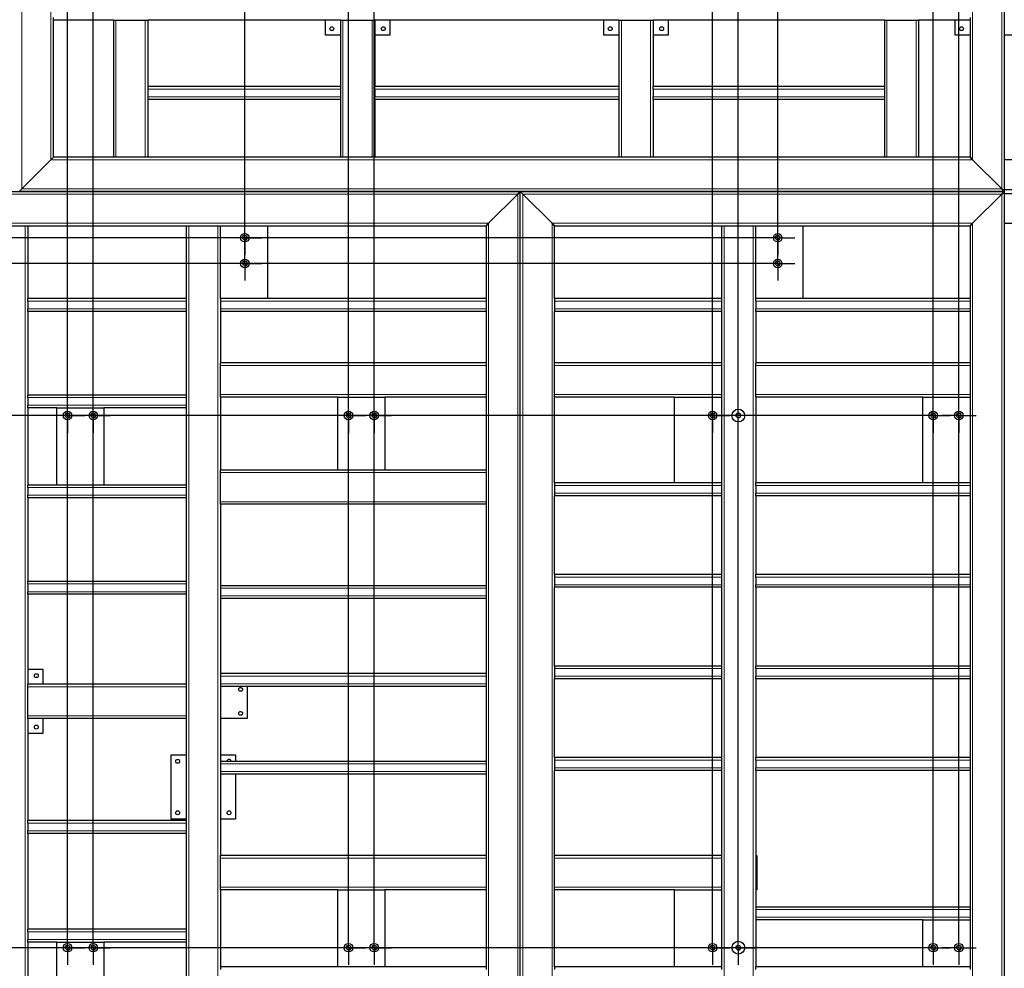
# Model space of a CAD drawing. Header units: millimetres. Extents: x 0 to 1712, y 0 to 594.
# Tile 5 of 18: x 317 to 547, y 133 to 355. Entities that reach past the tile are written whole.
import ezdxf

# ---------------------------------------------------------------- set-up
doc = ezdxf.new("R2010")
doc.units = ezdxf.units.MM
doc.header["$PDSIZE"] = -1
doc.linetypes.add('CENTERX2', pattern=[20.32, 12.7, -2.54, 2.54, -2.54])
for name, color, linetype in [('COTES', 1, 'Continuous'), ('TRAIT-FINS', 9, 'Continuous'), ('TRAIT-MIXTES', 3, 'CENTERX2')]:
    doc.layers.add(name, color=color, linetype=linetype)
doc.layers.add('TRAIT-FORT', color=4, linetype='Continuous', lineweight=25)
doc.styles.add('SLDTEXTSTYLE0', font='TXT', dxfattribs={"width": 0.75})
doc.dimstyles.new('SLDDIMSTYLE1', dxfattribs={"dimtxt": 3.5, "dimasz": 2, "dimexe": 0, "dimexo": 0.0625, "dimgap": 0.875, "dimtad": 0, "dimtih": 1, "dimtoh": 1, "dimdec": 0, "dimlfac": 10, "dimrnd": 1e-09, "dimzin": 12, "dimdsep": 46, "dimtxsty": 'SLDTEXTSTYLE0', "dimsah": 1, "dimcen": 0.09, "dimadec": 0, "dimazin": 3, "dimtfac": 1, "dimtdec": 0, "dimtofl": 0, "dimtmove": 0, "dimatfit": 3, "dimfxl": 1, "dimfrac": 2, "dimtolj": 1, "dimtzin": 12, "dimarcsym": 0})

# ---------------------------------------------------------------- blocks, each defined once
blk = doc.blocks.new('_D_6')
at = {"layer": 'COTES', "color": 0, "lineweight": -2, "transparency": 16777216}
for p, q in [((43.41, 303.74), (39.41, 299.46)), ((489.94, 303.74), (43.41, 303.74)), ((39.41, 299.46), (35.41, 299.46))]:
    blk.add_line(p, q, dxfattribs=at)
at = {"layer": 'Defpoints', "color": 0, "transparency": 16777216}
for p in [(316.91, 536.52), (490, 303.74), (35.41, 299.46)]:
    blk.add_point(p, dxfattribs=at)
at = {"layer": 'COTES', "color": 0, "transparency": 16777216, "insert": (29.73, 299.46), "char_height": 3.5, "attachment_point": 5, "style": 'SLDTEXTSTYLE0'}
blk.add_mtext('\\A1;2328', dxfattribs=at)
blk = doc.blocks.new('_D_7')
at = {"layer": 'COTES', "color": 0, "lineweight": -2, "transparency": 16777216}
for p, q in [((43.41, 297.74), (39.41, 292.37)), ((489.94, 297.74), (43.41, 297.74)), ((39.41, 292.37), (35.41, 292.37))]:
    blk.add_line(p, q, dxfattribs=at)
at = {"layer": 'Defpoints', "color": 0, "transparency": 16777216}
for p in [(316.91, 536.52), (490, 297.74), (35.41, 292.37)]:
    blk.add_point(p, dxfattribs=at)
at = {"layer": 'COTES', "color": 0, "transparency": 16777216, "insert": (29.73, 292.37), "char_height": 3.5, "attachment_point": 5, "style": 'SLDTEXTSTYLE0'}
blk.add_mtext('\\A1;2388', dxfattribs=at)
blk = doc.blocks.new('_D_8')
at = {"layer": 'COTES', "color": 0, "lineweight": -2, "transparency": 16777216}
blk.add_line((526.24, 262.23), (35.41, 262.23), dxfattribs=at)
at = {"layer": 'Defpoints', "color": 0, "transparency": 16777216}
for p in [(316.91, 536.52), (35.41, 262.23), (526.31, 262.23)]:
    blk.add_point(p, dxfattribs=at)
at = {"layer": 'COTES', "color": 0, "transparency": 16777216, "insert": (29.73, 262.23), "char_height": 3.5, "attachment_point": 5, "style": 'SLDTEXTSTYLE0'}
blk.add_mtext('\\A1;2743', dxfattribs=at)
blk = doc.blocks.new('_D_9')
at = {"layer": 'COTES', "color": 0, "lineweight": -2, "transparency": 16777216}
blk.add_line((526.24, 138.03), (35.41, 138.03), dxfattribs=at)
at = {"layer": 'Defpoints', "color": 0, "transparency": 16777216}
for p in [(316.91, 536.52), (35.41, 138.03), (526.31, 138.03)]:
    blk.add_point(p, dxfattribs=at)
at = {"layer": 'COTES', "color": 0, "transparency": 16777216, "insert": (29.73, 138.03), "char_height": 3.5, "attachment_point": 5, "style": 'SLDTEXTSTYLE0'}
blk.add_mtext('\\A1;3985', dxfattribs=at)
blk = doc.blocks.new('_D_17')
at = {"layer": 'COTES', "color": 0, "lineweight": -2, "transparency": 16777216}
blk.add_line((316.91, 536.58), (316.91, 562.27), dxfattribs=at)
at = {"layer": 'Defpoints', "color": 0, "transparency": 16777216}
for p in [(316.91, 562.27), (316.91, 536.52), (90.91, 314.52)]:
    blk.add_point(p, dxfattribs=at)
at = {"layer": 'COTES', "color": 0, "transparency": 16777216, "insert": (316.91, 567.74), "char_height": 3.5, "attachment_point": 5, "rotation": 90, "style": 'SLDTEXTSTYLE0'}
blk.add_mtext('\\A1;2260', dxfattribs=at)
blk = doc.blocks.new('_D_18')
at = {"layer": 'COTES', "color": 0, "lineweight": -2, "transparency": 16777216}
blk.add_line((328.21, 142.1), (328.21, 562.27), dxfattribs=at)
at = {"layer": 'Defpoints', "color": 0, "transparency": 16777216}
for p in [(328.21, 562.27), (90.91, 314.52), (328.21, 142.03)]:
    blk.add_point(p, dxfattribs=at)
at = {"layer": 'COTES', "color": 0, "transparency": 16777216, "insert": (328.21, 567.96), "char_height": 3.5, "attachment_point": 5, "rotation": 90, "style": 'SLDTEXTSTYLE0'}
blk.add_mtext('\\A1;2373', dxfattribs=at)
blk = doc.blocks.new('_D_19')
at = {"layer": 'COTES', "color": 0, "lineweight": -2, "transparency": 16777216}
blk.add_line((334.21, 142.1), (334.21, 562.27), dxfattribs=at)
at = {"layer": 'Defpoints', "color": 0, "transparency": 16777216}
for p in [(334.21, 562.27), (90.91, 314.52), (334.21, 142.03)]:
    blk.add_point(p, dxfattribs=at)
at = {"layer": 'COTES', "color": 0, "transparency": 16777216, "insert": (334.21, 567.96), "char_height": 3.5, "attachment_point": 5, "rotation": 90, "style": 'SLDTEXTSTYLE0'}
blk.add_mtext('\\A1;2433', dxfattribs=at)
blk = doc.blocks.new('_D_20')
at = {"layer": 'COTES', "color": 0, "lineweight": -2, "transparency": 16777216}
blk.add_line((369.6, 301.8), (369.6, 562.27), dxfattribs=at)
at = {"layer": 'Defpoints', "color": 0, "transparency": 16777216}
for p in [(369.6, 562.27), (90.91, 314.52), (369.6, 301.74)]:
    blk.add_point(p, dxfattribs=at)
at = {"layer": 'COTES', "color": 0, "transparency": 16777216, "insert": (369.6, 567.96), "char_height": 3.5, "attachment_point": 5, "rotation": 90, "style": 'SLDTEXTSTYLE0'}
blk.add_mtext('\\A1;2787', dxfattribs=at)
blk = doc.blocks.new('_D_21')
at = {"layer": 'COTES', "color": 0, "lineweight": -2, "transparency": 16777216}
blk.add_line((393.81, 142.1), (393.81, 562.27), dxfattribs=at)
at = {"layer": 'Defpoints', "color": 0, "transparency": 16777216}
for p in [(393.81, 562.27), (90.91, 314.52), (393.81, 142.03)]:
    blk.add_point(p, dxfattribs=at)
at = {"layer": 'COTES', "color": 0, "transparency": 16777216, "insert": (393.81, 567.74), "char_height": 3.5, "attachment_point": 5, "rotation": 90, "style": 'SLDTEXTSTYLE0'}
blk.add_mtext('\\A1;3029', dxfattribs=at)
blk = doc.blocks.new('_D_22')
at = {"layer": 'COTES', "color": 0, "lineweight": -2, "transparency": 16777216}
blk.add_line((399.81, 142.1), (399.81, 562.27), dxfattribs=at)
at = {"layer": 'Defpoints', "color": 0, "transparency": 16777216}
for p in [(399.81, 562.27), (90.91, 314.52), (399.81, 142.03)]:
    blk.add_point(p, dxfattribs=at)
at = {"layer": 'COTES', "color": 0, "transparency": 16777216, "insert": (399.81, 567.74), "char_height": 3.5, "attachment_point": 5, "rotation": 90, "style": 'SLDTEXTSTYLE0'}
blk.add_mtext('\\A1;3089', dxfattribs=at)
blk = doc.blocks.new('_D_23')
at = {"layer": 'COTES', "color": 0, "lineweight": -2, "transparency": 16777216}
blk.add_line((478.81, 142.1), (478.81, 562.27), dxfattribs=at)
at = {"layer": 'Defpoints', "color": 0, "transparency": 16777216}
for p in [(478.81, 562.27), (90.91, 314.52), (478.81, 142.03)]:
    blk.add_point(p, dxfattribs=at)
at = {"layer": 'COTES', "color": 0, "transparency": 16777216, "insert": (478.81, 567.96), "char_height": 3.5, "attachment_point": 5, "rotation": 90, "style": 'SLDTEXTSTYLE0'}
blk.add_mtext('\\A1;3879', dxfattribs=at)
blk = doc.blocks.new('_D_24')
at = {"layer": 'COTES', "color": 0, "lineweight": -2, "transparency": 16777216}
blk.add_line((484.81, 138.1), (484.81, 562.27), dxfattribs=at)
at = {"layer": 'Defpoints', "color": 0, "transparency": 16777216}
for p in [(484.81, 562.27), (90.91, 314.52), (484.81, 138.03)]:
    blk.add_point(p, dxfattribs=at)
at = {"layer": 'COTES', "color": 0, "transparency": 16777216, "insert": (484.81, 567.96), "char_height": 3.5, "attachment_point": 5, "rotation": 90, "style": 'SLDTEXTSTYLE0'}
blk.add_mtext('\\A1;3939', dxfattribs=at)
blk = doc.blocks.new('_D_25')
at = {"layer": 'COTES', "color": 0, "lineweight": -2, "transparency": 16777216}
blk.add_line((494, 301.8), (494, 562.27), dxfattribs=at)
at = {"layer": 'Defpoints', "color": 0, "transparency": 16777216}
for p in [(494, 562.27), (90.91, 314.52), (494, 301.74)]:
    blk.add_point(p, dxfattribs=at)
at = {"layer": 'COTES', "color": 0, "transparency": 16777216, "insert": (494, 567.3), "char_height": 3.5, "attachment_point": 5, "rotation": 90, "style": 'SLDTEXTSTYLE0'}
blk.add_mtext('\\A1;4031', dxfattribs=at)
blk = doc.blocks.new('_D_26')
at = {"layer": 'COTES', "color": 0, "lineweight": -2, "transparency": 16777216}
blk.add_line((530.31, 142.1), (530.31, 562.27), dxfattribs=at)
at = {"layer": 'Defpoints', "color": 0, "transparency": 16777216}
for p in [(530.31, 562.27), (90.91, 314.52), (530.31, 142.03)]:
    blk.add_point(p, dxfattribs=at)
at = {"layer": 'COTES', "color": 0, "transparency": 16777216, "insert": (530.31, 567.96), "char_height": 3.5, "attachment_point": 5, "rotation": 90, "style": 'SLDTEXTSTYLE0'}
blk.add_mtext('\\A1;4394', dxfattribs=at)
blk = doc.blocks.new('_D_27')
at = {"layer": 'COTES', "color": 0, "lineweight": -2, "transparency": 16777216}
blk.add_line((536.31, 142.1), (536.31, 562.27), dxfattribs=at)
at = {"layer": 'Defpoints', "color": 0, "transparency": 16777216}
for p in [(536.31, 562.27), (90.91, 314.52), (536.31, 142.03)]:
    blk.add_point(p, dxfattribs=at)
at = {"layer": 'COTES', "color": 0, "transparency": 16777216, "insert": (536.31, 567.96), "char_height": 3.5, "attachment_point": 5, "rotation": 90, "style": 'SLDTEXTSTYLE0'}
blk.add_mtext('\\A1;4454', dxfattribs=at)
blk = doc.blocks.new('_D_28')
at = {"layer": 'COTES', "color": 0, "lineweight": -2, "transparency": 16777216}
blk.add_line((546.61, 536.28), (546.61, 562.27), dxfattribs=at)
at = {"layer": 'Defpoints', "color": 0, "transparency": 16777216}
for p in [(546.61, 562.27), (546.61, 536.22), (90.91, 314.52)]:
    blk.add_point(p, dxfattribs=at)
at = {"layer": 'COTES', "color": 0, "transparency": 16777216, "insert": (546.61, 567.96), "char_height": 3.5, "attachment_point": 5, "rotation": 90, "style": 'SLDTEXTSTYLE0'}
blk.add_mtext('\\A1;4557', dxfattribs=at)
blk = doc.blocks.new('_D_29')
at = {"layer": 'COTES', "color": 0, "lineweight": -2, "transparency": 16777216}
blk.add_line((621.91, 274.58), (621.91, 562.27), dxfattribs=at)
at = {"layer": 'Defpoints', "color": 0, "transparency": 16777216}
for p in [(621.91, 562.27), (90.91, 314.52), (621.91, 274.52)]:
    blk.add_point(p, dxfattribs=at)
at = {"layer": 'COTES', "color": 0, "transparency": 16777216, "insert": (621.91, 567.3), "char_height": 3.5, "attachment_point": 5, "rotation": 90, "style": 'SLDTEXTSTYLE0'}
blk.add_mtext('\\A1;5310', dxfattribs=at)
blk = doc.blocks.new('SW_CENTERMARKSYMBOL_6')
at = {"layer": 'TRAIT-MIXTES', "color": 0}
for p, q in [((0, 3.2), (0, 4)), ((0, 0), (0, 3.2)), ((-3.2, 0), (-4, 0)), ((0, 0), (-3.2, 0)), ((0, 0), (0, -3.2)), ((0, 0), (3.2, 0)), ((3.2, 0), (4, 0)), ((0, -3.2), (0, -4))]:
    blk.add_line(p, q, dxfattribs=at)
blk = doc.blocks.new('SW_CENTERMARKSYMBOL_7')
at = {"layer": 'TRAIT-MIXTES', "color": 0}
for p, q in [((0, 3.2), (0, 4)), ((0, 0), (0, 3.2)), ((-3.2, 0), (-4, 0)), ((0, 0), (-3.2, 0)), ((0, 0), (0, -3.2)), ((0, 0), (3.2, 0)), ((3.2, 0), (4, 0)), ((0, -3.2), (0, -4))]:
    blk.add_line(p, q, dxfattribs=at)
blk = doc.blocks.new('SW_CENTERMARKSYMBOL_8')
at = {"layer": 'TRAIT-MIXTES', "color": 0}
for p, q in [((0, 3.2), (0, 4)), ((0, 0), (0, 3.2)), ((-3.2, 0), (-4, 0)), ((0, 0), (-3.2, 0)), ((0, 0), (0, -3.2)), ((0, 0), (3.2, 0)), ((3.2, 0), (4, 0)), ((0, -3.2), (0, -4))]:
    blk.add_line(p, q, dxfattribs=at)
blk = doc.blocks.new('SW_CENTERMARKSYMBOL_9')
at = {"layer": 'TRAIT-MIXTES', "color": 0}
for p, q in [((0, 3.2), (0, 4)), ((0, 0), (0, 3.2)), ((-3.2, 0), (-4, 0)), ((0, 0), (-3.2, 0)), ((0, 0), (0, -3.2)), ((0, 0), (3.2, 0)), ((3.2, 0), (4, 0)), ((0, -3.2), (0, -4))]:
    blk.add_line(p, q, dxfattribs=at)
blk = doc.blocks.new('SW_CENTERMARKSYMBOL_10')
at = {"layer": 'TRAIT-MIXTES', "color": 0}
for p, q in [((0, 3.2), (0, 4)), ((0, 0), (0, 3.2)), ((-3.2, 0), (-4, 0)), ((0, 0), (-3.2, 0)), ((0, 0), (0, -3.2)), ((0, 0), (3.2, 0)), ((3.2, 0), (4, 0)), ((0, -3.2), (0, -4))]:
    blk.add_line(p, q, dxfattribs=at)
blk = doc.blocks.new('SW_CENTERMARKSYMBOL_11')
at = {"layer": 'TRAIT-MIXTES', "color": 0}
for p, q in [((0, 3.2), (0, 4)), ((0, 0), (0, 3.2)), ((-3.2, 0), (-4, 0)), ((0, 0), (-3.2, 0)), ((0, 0), (0, -3.2)), ((0, 0), (3.2, 0)), ((3.2, 0), (4, 0)), ((0, -3.2), (0, -4))]:
    blk.add_line(p, q, dxfattribs=at)
blk = doc.blocks.new('SW_CENTERMARKSYMBOL_12')
at = {"layer": 'TRAIT-MIXTES', "color": 0}
for p, q in [((0, 3.2), (0, 4)), ((0, 0), (0, 3.2)), ((-3.2, 0), (-4, 0)), ((0, 0), (-3.2, 0)), ((0, 0), (0, -3.2)), ((0, 0), (3.2, 0)), ((3.2, 0), (4, 0)), ((0, -3.2), (0, -4))]:
    blk.add_line(p, q, dxfattribs=at)
blk = doc.blocks.new('SW_CENTERMARKSYMBOL_13')
at = {"layer": 'TRAIT-MIXTES', "color": 0}
for p, q in [((0, 3.2), (0, 4)), ((0, 0), (0, 3.2)), ((-3.2, 0), (-4, 0)), ((0, 0), (-3.2, 0)), ((0, 0), (0, -3.2)), ((0, 0), (3.2, 0)), ((3.2, 0), (4, 0)), ((0, -3.2), (0, -4))]:
    blk.add_line(p, q, dxfattribs=at)
blk = doc.blocks.new('SW_CENTERMARKSYMBOL_14')
at = {"layer": 'TRAIT-MIXTES', "color": 0}
for p, q in [((0, 3.2), (0, 4)), ((0, 0), (0, 3.2)), ((-3.2, 0), (-4, 0)), ((0, 0), (-3.2, 0)), ((0, 0), (0, -3.2)), ((0, 0), (3.2, 0)), ((3.2, 0), (4, 0)), ((0, -3.2), (0, -4))]:
    blk.add_line(p, q, dxfattribs=at)
blk = doc.blocks.new('SW_CENTERMARKSYMBOL_15')
at = {"layer": 'TRAIT-MIXTES', "color": 0}
for p, q in [((0, 3.2), (0, 4)), ((0, 0), (0, 3.2)), ((-3.2, 0), (-4, 0)), ((0, 0), (-3.2, 0)), ((0, 0), (0, -3.2)), ((0, 0), (3.2, 0)), ((3.2, 0), (4, 0)), ((0, -3.2), (0, -4))]:
    blk.add_line(p, q, dxfattribs=at)
blk = doc.blocks.new('SW_CENTERMARKSYMBOL_16')
at = {"layer": 'TRAIT-MIXTES', "color": 0}
for p, q in [((0, 3.2), (0, 4)), ((0, 0), (0, 3.2)), ((-3.2, 0), (-4, 0)), ((0, 0), (-3.2, 0)), ((0, 0), (0, -3.2)), ((0, 0), (3.2, 0)), ((3.2, 0), (4, 0)), ((0, -3.2), (0, -4))]:
    blk.add_line(p, q, dxfattribs=at)
blk = doc.blocks.new('SW_CENTERMARKSYMBOL_17')
at = {"layer": 'TRAIT-MIXTES', "color": 0}
for p, q in [((0, 3.2), (0, 4)), ((0, 0), (0, 3.2)), ((-3.2, 0), (-4, 0)), ((0, 0), (-3.2, 0)), ((0, 0), (0, -3.2)), ((0, 0), (3.2, 0)), ((3.2, 0), (4, 0)), ((0, -3.2), (0, -4))]:
    blk.add_line(p, q, dxfattribs=at)
blk = doc.blocks.new('SW_CENTERMARKSYMBOL_18')
at = {"layer": 'TRAIT-MIXTES', "color": 0}
for p, q in [((0, 3.2), (0, 4)), ((0, 0), (0, 3.2)), ((-3.2, 0), (-4, 0)), ((0, 0), (-3.2, 0)), ((0, 0), (0, -3.2)), ((0, 0), (3.2, 0)), ((3.2, 0), (4, 0)), ((0, -3.2), (0, -4))]:
    blk.add_line(p, q, dxfattribs=at)
blk = doc.blocks.new('SW_CENTERMARKSYMBOL_19')
at = {"layer": 'TRAIT-MIXTES', "color": 0}
for p, q in [((0, 3.2), (0, 4)), ((0, 0), (0, 3.2)), ((-3.2, 0), (-4, 0)), ((0, 0), (-3.2, 0)), ((0, 0), (0, -3.2)), ((0, 0), (3.2, 0)), ((3.2, 0), (4, 0)), ((0, -3.2), (0, -4))]:
    blk.add_line(p, q, dxfattribs=at)
blk = doc.blocks.new('SW_CENTERMARKSYMBOL_20')
at = {"layer": 'TRAIT-MIXTES', "color": 0}
for p, q in [((0, 3.2), (0, 4)), ((0, 0), (0, 3.2)), ((-3.2, 0), (-4, 0)), ((0, 0), (-3.2, 0)), ((0, 0), (0, -3.2)), ((0, 0), (3.2, 0)), ((3.2, 0), (4, 0)), ((0, -3.2), (0, -4))]:
    blk.add_line(p, q, dxfattribs=at)
blk = doc.blocks.new('SW_CENTERMARKSYMBOL_21')
at = {"layer": 'TRAIT-MIXTES', "color": 0}
for p, q in [((0, 3.2), (0, 4)), ((0, 0), (0, 3.2)), ((-3.2, 0), (-4, 0)), ((0, 0), (-3.2, 0)), ((0, 0), (0, -3.2)), ((0, 0), (3.2, 0)), ((3.2, 0), (4, 0)), ((0, -3.2), (0, -4))]:
    blk.add_line(p, q, dxfattribs=at)
blk = doc.blocks.new('SW_CENTERMARKSYMBOL_22')
at = {"layer": 'TRAIT-MIXTES', "color": 0}
for p, q in [((0, 3.2), (0, 4)), ((0, 0), (0, 3.2)), ((-3.2, 0), (-4, 0)), ((0, 0), (-3.2, 0)), ((0, 0), (0, -3.2)), ((0, 0), (3.2, 0)), ((3.2, 0), (4, 0)), ((0, -3.2), (0, -4))]:
    blk.add_line(p, q, dxfattribs=at)
blk = doc.blocks.new('SW_CENTERMARKSYMBOL_23')
at = {"layer": 'TRAIT-MIXTES', "color": 0}
for p, q in [((0, 3.2), (0, 4)), ((0, 0), (0, 3.2)), ((-3.2, 0), (-4, 0)), ((0, 0), (-3.2, 0)), ((0, 0), (0, -3.2)), ((0, 0), (3.2, 0)), ((3.2, 0), (4, 0)), ((0, -3.2), (0, -4))]:
    blk.add_line(p, q, dxfattribs=at)
blk = doc.blocks.new('SW_CENTERMARKSYMBOL_24')
at = {"layer": 'TRAIT-MIXTES', "color": 0}
for p, q in [((0, 3.2), (0, 4)), ((0, 0), (0, 3.2)), ((-3.2, 0), (-4, 0)), ((0, 0), (-3.2, 0)), ((0, 0), (0, -3.2)), ((0, 0), (3.2, 0)), ((3.2, 0), (4, 0)), ((0, -3.2), (0, -4))]:
    blk.add_line(p, q, dxfattribs=at)

msp = doc.modelspace()

# ---------------------------------------------------------------- linework, layer by layer
at = {"layer": 'TRAIT-FINS', "lineweight": 18}
for p, q in [((317.51, 315.12), (317.51, 535.92)), ((546.31, 535.92), (546.31, 315.12)), ((324.31, 321.92), (324.31, 529.12)), ((539.51, 529.12), (539.51, 321.92)), ((339.51, 354.52), (339.51, 322.52)), ((346.31, 354.52), (346.31, 322.52)), ((392.51, 354.52), (392.51, 322.52)), ((399.31, 354.52), (399.31, 322.52)), ((457.51, 354.52), (457.51, 322.52)), ((464.31, 354.52), (464.31, 322.52)), ((519.51, 354.52), (519.51, 322.52)), ((526.31, 354.52), (526.31, 322.52)), ((391.91, 338.42), (346.91, 338.42)), ((456.91, 338.42), (399.91, 338.42)), ((518.91, 338.42), (464.91, 338.42)), ((391.91, 336.62), (346.91, 336.62)), ((456.91, 336.62), (399.91, 336.62)), ((518.91, 336.62), (464.91, 336.62)), ((539.51, 321.92), (324.31, 321.92)), ((546.31, 315.12), (317.51, 315.12)), ((271.51, 313.92), (433.31, 313.92)), ((433.31, 313.92), (433.31, 83.12)), ((434.51, 313.92), (546.31, 313.92)), ((434.51, 83.12), (434.51, 313.92)), ((546.31, 313.92), (546.31, 83.12)), ((278.31, 307.12), (426.51, 307.12)), ((318.31, 306.52), (318.31, 90.52)), ((356.51, 306.52), (356.51, 90.52)), ((363.31, 306.52), (363.31, 90.52)), ((426.51, 307.12), (426.51, 89.92)), ((441.31, 307.12), (539.51, 307.12)), ((441.31, 89.92), (441.31, 307.12)), ((481.51, 306.52), (481.51, 90.52)), ((488.31, 306.52), (488.31, 90.52)), ((539.51, 307.12), (539.51, 89.92)), ((355.91, 288.92), (318.91, 288.92)), ((425.91, 288.92), (363.91, 288.92)), ((480.91, 288.92), (441.91, 288.92)), ((538.91, 288.92), (488.91, 288.92)), ((355.91, 287.12), (318.91, 287.12)), ((425.91, 287.12), (363.91, 287.12)), ((480.91, 287.12), (441.91, 287.12)), ((538.91, 287.12), (488.91, 287.12)), ((425.91, 273.92), (363.91, 273.92)), ((480.91, 273.92), (441.91, 273.92)), ((538.91, 273.92), (488.91, 273.92)), ((425.91, 267.12), (363.91, 267.12)), ((480.91, 267.12), (441.91, 267.12)), ((538.91, 267.12), (488.91, 267.12)), ((355.91, 266.42), (318.91, 266.42)), ((355.91, 264.62), (318.91, 264.62)), ((425.91, 248.92), (363.91, 248.92)), ((355.91, 245.42), (318.91, 245.42)), ((480.91, 245.92), (441.91, 245.92)), ((480.91, 244.12), (441.91, 244.12)), ((538.91, 245.92), (488.91, 245.92)), ((538.91, 244.12), (488.91, 244.12)), ((355.91, 243.62), (318.91, 243.62)), ((425.91, 242.12), (363.91, 242.12)), ((480.91, 224.54), (441.91, 224.54)), ((538.91, 224.54), (488.91, 224.54)), ((355.91, 222.92), (318.91, 222.92)), ((355.91, 221.12), (318.91, 221.12)), ((425.91, 221.92), (363.91, 221.92)), ((480.91, 222.74), (441.91, 222.74)), ((538.91, 222.74), (488.91, 222.74)), ((425.91, 220.12), (363.91, 220.12)), ((480.91, 203.17), (441.91, 203.17)), ((538.91, 203.17), (488.91, 203.17)), ((425.91, 201.42), (363.91, 201.42)), ((480.91, 201.37), (441.91, 201.37)), ((538.91, 201.37), (488.91, 201.37)), ((355.91, 198.92), (318.91, 198.92)), ((425.91, 199.62), (363.91, 199.62)), ((355.91, 192.12), (318.91, 192.12)), ((480.91, 181.79), (441.91, 181.79)), ((538.91, 181.79), (488.91, 181.79)), ((425.91, 180.92), (363.91, 180.92)), ((480.91, 179.99), (441.91, 179.99)), ((538.91, 179.99), (488.91, 179.99)), ((425.91, 179.12), (363.91, 179.12)), ((355.91, 167.08), (318.91, 167.08)), ((355.91, 165.28), (318.91, 165.28)), ((425.91, 158.92), (363.91, 158.92)), ((480.91, 158.92), (441.91, 158.92)), ((425.91, 152.12), (363.91, 152.12)), ((480.91, 152.12), (441.91, 152.12)), ((538.91, 146.92), (488.91, 146.92)), ((538.91, 145.12), (488.91, 145.12)), ((355.91, 141.75), (318.91, 141.75)), ((355.91, 139.95), (318.91, 139.95))]:
    msp.add_line(p, q, dxfattribs=at)
for centre in [(369.6, 303.74), (494, 303.74), (369.6, 297.74), (494, 297.74), (328.21, 262.23), (334.21, 262.23), (393.81, 262.23), (399.81, 262.23), (478.81, 262.23), (484.81, 262.23), (530.31, 262.23), (536.31, 262.23), (328.21, 138.03), (334.21, 138.03), (393.81, 138.03), (399.81, 138.03), (478.81, 138.03), (484.81, 138.03), (530.31, 138.03), (536.31, 138.03)]:
    msp.add_arc(centre, 0.6, 255, 195, dxfattribs=at)
at = {"layer": 'TRAIT-FORT', "lineweight": 25}
for p, q in [((546.91, 536.52), (546.91, 314.52)), ((324.91, 354.52), (324.91, 355.12)), ((338.91, 354.52), (324.91, 354.52)), ((324.91, 322.52), (324.91, 354.52)), ((338.91, 354.52), (338.91, 322.52)), ((338.91, 354.52), (339.51, 354.52)), ((339.51, 354.52), (346.31, 354.52)), ((346.31, 354.52), (346.91, 354.52)), ((346.91, 354.52), (346.91, 339.02)), ((391.91, 354.52), (346.91, 354.52)), ((388.41, 351.02), (388.41, 354.52)), ((391.91, 354.52), (391.91, 339.02)), ((391.91, 354.52), (392.51, 354.52)), ((392.51, 354.52), (399.31, 354.52)), ((399.31, 354.52), (399.91, 354.52)), ((399.91, 354.52), (399.91, 339.02)), ((456.91, 354.52), (399.91, 354.52)), ((403.41, 354.52), (403.41, 351.02)), ((453.41, 351.02), (453.41, 354.52)), ((456.91, 354.52), (456.91, 339.02)), ((456.91, 354.52), (457.51, 354.52)), ((457.51, 354.52), (464.31, 354.52)), ((464.31, 354.52), (464.91, 354.52)), ((464.91, 354.52), (464.91, 339.02)), ((518.91, 354.52), (464.91, 354.52)), ((468.41, 354.52), (468.41, 351.02)), ((518.91, 354.52), (518.91, 339.02)), ((518.91, 354.52), (519.51, 354.52)), ((519.51, 354.52), (526.31, 354.52)), ((526.31, 354.52), (526.91, 354.52)), ((526.91, 354.52), (526.91, 322.52)), ((538.91, 354.52), (526.91, 354.52)), ((535.41, 351.02), (535.41, 354.52)), ((538.91, 355.12), (538.91, 354.52)), ((538.91, 354.52), (538.91, 322.52)), ((391.91, 351.02), (388.41, 351.02)), ((403.41, 351.02), (399.91, 351.02)), ((456.91, 351.02), (453.41, 351.02)), ((468.41, 351.02), (464.91, 351.02)), ((538.91, 351.02), (535.41, 351.02)), ((550.41, 351.02), (546.91, 351.02)), ((346.91, 339.02), (346.91, 338.42)), ((391.91, 339.02), (346.91, 339.02)), ((346.91, 338.42), (346.91, 336.62)), ((391.91, 339.02), (391.91, 338.42)), ((391.91, 338.42), (391.91, 336.62)), ((456.91, 339.02), (399.91, 339.02)), ((399.91, 338.42), (399.91, 339.02)), ((399.91, 338.42), (399.91, 336.62)), ((456.91, 339.02), (456.91, 338.42)), ((456.91, 338.42), (456.91, 336.62)), ((518.91, 339.02), (464.91, 339.02)), ((464.91, 338.42), (464.91, 339.02)), ((464.91, 338.42), (464.91, 336.62)), ((518.91, 339.02), (518.91, 338.42)), ((518.91, 338.42), (518.91, 336.62)), ((346.91, 336.62), (346.91, 336.02)), ((346.91, 336.02), (346.91, 322.52)), ((391.91, 336.02), (346.91, 336.02)), ((391.91, 336.62), (391.91, 336.02)), ((391.91, 336.02), (391.91, 322.52)), ((399.91, 336.02), (399.91, 336.62)), ((399.91, 336.02), (399.91, 322.52)), ((456.91, 336.02), (399.91, 336.02)), ((456.91, 336.62), (456.91, 336.02)), ((456.91, 336.02), (456.91, 322.52)), ((464.91, 336.02), (464.91, 336.62)), ((464.91, 336.02), (464.91, 322.52)), ((518.91, 336.02), (464.91, 336.02)), ((518.91, 336.62), (518.91, 336.02)), ((518.91, 336.02), (518.91, 322.52)), ((324.31, 321.92), (317.51, 315.12)), ((324.91, 322.52), (324.31, 321.92)), ((324.31, 321.92), (324.91, 322.52)), ((338.91, 322.52), (324.91, 322.52)), ((339.51, 322.52), (338.91, 322.52)), ((346.31, 322.52), (339.51, 322.52)), ((346.91, 322.52), (346.31, 322.52)), ((391.91, 322.52), (346.91, 322.52)), ((392.51, 322.52), (391.91, 322.52)), ((399.31, 322.52), (392.51, 322.52)), ((399.91, 322.52), (399.31, 322.52)), ((456.91, 322.52), (399.91, 322.52)), ((457.51, 322.52), (456.91, 322.52)), ((464.31, 322.52), (457.51, 322.52)), ((464.91, 322.52), (464.31, 322.52)), ((518.91, 322.52), (464.91, 322.52)), ((519.51, 322.52), (518.91, 322.52)), ((526.31, 322.52), (519.51, 322.52)), ((526.91, 322.52), (526.31, 322.52)), ((538.91, 322.52), (526.91, 322.52)), ((539.51, 321.92), (538.91, 322.52)), ((538.91, 322.52), (539.51, 321.92)), ((546.31, 315.12), (539.51, 321.92)), ((546.91, 322.02), (550.41, 322.02)), ((317.51, 315.12), (316.91, 314.52)), ((316.91, 314.52), (317.51, 315.12)), ((546.91, 314.52), (546.31, 315.12)), ((546.31, 315.12), (546.91, 314.52)), ((546.91, 315.02), (550.41, 315.02)), ((270.91, 314.52), (433.91, 314.52)), ((546.91, 314.52), (316.91, 314.52)), ((433.31, 313.92), (426.51, 307.12)), ((433.91, 314.52), (433.31, 313.92)), ((433.31, 313.92), (433.91, 314.52)), ((434.51, 313.92), (433.91, 314.52)), ((433.91, 314.52), (546.91, 314.52)), ((433.91, 82.52), (433.91, 314.52)), ((433.91, 314.52), (434.51, 313.92)), ((441.31, 307.12), (434.51, 313.92)), ((546.31, 313.92), (539.51, 307.12)), ((546.91, 314.52), (546.31, 313.92)), ((546.31, 313.92), (546.91, 314.52)), ((546.91, 314.52), (546.91, 82.52)), ((550.41, 314.02), (546.91, 314.02)), ((311.51, 306.52), (318.31, 306.52)), ((318.31, 306.52), (318.91, 306.52)), ((318.91, 306.52), (318.91, 289.52)), ((318.91, 306.52), (355.91, 306.52)), ((355.91, 306.52), (355.91, 289.52)), ((355.91, 306.52), (356.51, 306.52)), ((356.51, 306.52), (363.31, 306.52)), ((363.31, 306.52), (363.91, 306.52)), ((363.91, 289.52), (363.91, 306.52)), ((363.91, 306.52), (374.91, 306.52)), ((374.91, 306.52), (425.91, 306.52)), ((374.91, 306.52), (374.91, 289.52)), ((426.51, 307.12), (425.91, 306.52)), ((425.91, 306.52), (426.51, 307.12)), ((425.91, 306.52), (425.91, 289.52)), ((441.91, 306.52), (441.31, 307.12)), ((441.31, 307.12), (441.91, 306.52)), ((441.91, 306.52), (480.91, 306.52)), ((441.91, 289.52), (441.91, 306.52)), ((480.91, 306.52), (480.91, 289.52)), ((480.91, 306.52), (481.51, 306.52)), ((481.51, 306.52), (488.31, 306.52)), ((488.31, 306.52), (488.91, 306.52)), ((488.91, 289.52), (488.91, 306.52)), ((488.91, 306.52), (499.91, 306.52)), ((499.91, 306.52), (538.91, 306.52)), ((499.91, 306.52), (499.91, 289.52)), ((539.51, 307.12), (538.91, 306.52)), ((538.91, 306.52), (539.51, 307.12)), ((538.91, 306.52), (538.91, 289.52)), ((550.41, 307.02), (546.91, 307.02)), ((318.91, 288.92), (318.91, 289.52)), ((355.91, 289.52), (318.91, 289.52)), ((318.91, 288.92), (318.91, 287.12)), ((355.91, 289.52), (355.91, 288.92)), ((355.91, 288.92), (355.91, 287.12)), ((363.91, 289.52), (363.91, 288.92)), ((374.91, 289.52), (363.91, 289.52)), ((363.91, 288.92), (363.91, 287.12)), ((425.91, 289.52), (374.91, 289.52)), ((425.91, 289.52), (425.91, 288.92)), ((425.91, 288.92), (425.91, 287.12)), ((441.91, 289.52), (441.91, 288.92)), ((480.91, 289.52), (441.91, 289.52)), ((441.91, 288.92), (441.91, 287.12)), ((480.91, 289.52), (480.91, 288.92)), ((480.91, 288.92), (480.91, 287.12)), ((488.91, 288.92), (488.91, 289.52)), ((499.91, 289.52), (488.91, 289.52)), ((488.91, 288.92), (488.91, 287.12)), ((538.91, 289.52), (499.91, 289.52)), ((538.91, 289.52), (538.91, 288.92)), ((538.91, 288.92), (538.91, 287.12)), ((318.91, 286.52), (318.91, 287.12)), ((318.91, 286.52), (318.91, 267.02)), ((355.91, 286.52), (318.91, 286.52)), ((355.91, 287.12), (355.91, 286.52)), ((355.91, 286.52), (355.91, 267.02)), ((363.91, 287.12), (363.91, 286.52)), ((363.91, 286.52), (363.91, 274.52)), ((425.91, 286.52), (363.91, 286.52)), ((425.91, 287.12), (425.91, 286.52)), ((425.91, 286.52), (425.91, 274.52)), ((441.91, 287.12), (441.91, 286.52)), ((441.91, 274.52), (441.91, 286.52)), ((480.91, 286.52), (441.91, 286.52)), ((480.91, 287.12), (480.91, 286.52)), ((480.91, 286.52), (480.91, 274.52)), ((488.91, 286.52), (488.91, 287.12)), ((488.91, 286.52), (488.91, 274.52)), ((538.91, 286.52), (488.91, 286.52)), ((538.91, 287.12), (538.91, 286.52)), ((538.91, 286.52), (538.91, 274.52)), ((425.91, 274.52), (363.91, 274.52)), ((363.91, 273.92), (363.91, 274.52)), ((363.91, 267.12), (363.91, 273.92)), ((425.91, 274.52), (425.91, 273.92)), ((425.91, 273.92), (425.91, 267.12)), ((441.91, 273.92), (441.91, 274.52)), ((480.91, 274.52), (441.91, 274.52)), ((441.91, 267.12), (441.91, 273.92)), ((480.91, 274.52), (480.91, 273.92)), ((480.91, 273.92), (480.91, 267.12)), ((538.91, 274.52), (488.91, 274.52)), ((488.91, 273.92), (488.91, 274.52)), ((488.91, 267.12), (488.91, 273.92)), ((538.91, 274.52), (538.91, 273.92)), ((538.91, 273.92), (538.91, 267.12)), ((355.91, 267.02), (318.91, 267.02)), ((318.91, 266.42), (318.91, 267.02)), ((355.91, 267.02), (355.91, 266.42)), ((363.91, 266.52), (363.91, 267.12)), ((425.91, 267.12), (425.91, 266.52)), ((441.91, 266.52), (441.91, 267.12)), ((480.91, 267.12), (480.91, 266.52)), ((488.91, 266.52), (488.91, 267.12)), ((538.91, 267.12), (538.91, 266.52)), ((318.91, 266.42), (318.91, 264.62)), ((318.91, 264.02), (318.91, 264.62)), ((355.91, 266.42), (355.91, 264.62)), ((355.91, 264.62), (355.91, 264.02)), ((391.31, 266.52), (363.91, 266.52)), ((363.91, 266.52), (363.91, 249.52)), ((391.31, 249.52), (391.31, 266.52)), ((391.31, 266.52), (402.31, 266.52)), ((425.91, 266.52), (402.31, 266.52)), ((402.31, 266.52), (402.31, 249.52)), ((425.91, 266.52), (425.91, 249.52)), ((469.91, 266.52), (441.91, 266.52)), ((441.91, 246.52), (441.91, 266.52)), ((469.91, 266.52), (480.91, 266.52)), ((469.91, 246.52), (469.91, 266.52)), ((480.91, 266.52), (480.91, 246.52)), ((527.91, 266.52), (488.91, 266.52)), ((488.91, 266.52), (488.91, 246.52)), ((527.91, 246.52), (527.91, 266.52)), ((527.91, 266.52), (538.91, 266.52)), ((538.91, 266.52), (538.91, 246.52)), ((318.91, 264.02), (318.91, 246.02)), ((325.71, 264.02), (318.91, 264.02)), ((325.71, 246.02), (325.71, 264.02)), ((325.71, 264.02), (336.71, 264.02)), ((355.91, 264.02), (336.71, 264.02)), ((336.71, 264.02), (336.71, 246.02)), ((355.91, 264.02), (355.91, 246.02)), ((391.31, 249.52), (363.91, 249.52)), ((363.91, 248.92), (363.91, 249.52)), ((363.91, 242.12), (363.91, 248.92)), ((402.31, 249.52), (391.31, 249.52)), ((425.91, 249.52), (402.31, 249.52)), ((425.91, 249.52), (425.91, 248.92)), ((425.91, 248.92), (425.91, 242.12)), ((318.91, 245.42), (318.91, 246.02)), ((325.71, 246.02), (318.91, 246.02)), ((336.71, 246.02), (325.71, 246.02)), ((355.91, 246.02), (336.71, 246.02)), ((355.91, 246.02), (355.91, 245.42)), ((441.91, 246.52), (441.91, 245.92)), ((469.91, 246.52), (441.91, 246.52)), ((480.91, 246.52), (469.91, 246.52)), ((480.91, 246.52), (480.91, 245.92)), ((527.91, 246.52), (488.91, 246.52)), ((488.91, 245.92), (488.91, 246.52)), ((538.91, 246.52), (527.91, 246.52)), ((538.91, 246.52), (538.91, 245.92)), ((318.91, 245.42), (318.91, 243.62)), ((355.91, 245.42), (355.91, 243.62)), ((441.91, 245.92), (441.91, 244.12)), ((441.91, 244.12), (441.91, 243.52)), ((480.91, 245.92), (480.91, 244.12)), ((480.91, 244.12), (480.91, 243.52)), ((488.91, 245.92), (488.91, 244.12)), ((488.91, 243.52), (488.91, 244.12)), ((538.91, 245.92), (538.91, 244.12)), ((538.91, 244.12), (538.91, 243.52)), ((318.91, 243.02), (318.91, 243.62)), ((318.91, 243.02), (318.91, 223.52)), ((355.91, 243.02), (318.91, 243.02)), ((355.91, 243.62), (355.91, 243.02)), ((355.91, 243.02), (355.91, 223.52)), ((363.91, 241.52), (363.91, 242.12)), ((425.91, 241.52), (363.91, 241.52)), ((363.91, 241.52), (363.91, 222.52)), ((425.91, 242.12), (425.91, 241.52)), ((425.91, 241.52), (425.91, 222.52)), ((441.91, 225.14), (441.91, 243.52)), ((480.91, 243.52), (441.91, 243.52)), ((480.91, 243.52), (480.91, 225.14)), ((488.91, 243.52), (488.91, 225.14)), ((538.91, 243.52), (488.91, 243.52)), ((538.91, 243.52), (538.91, 225.14)), ((355.91, 223.52), (318.91, 223.52)), ((318.91, 222.92), (318.91, 223.52)), ((355.91, 223.52), (355.91, 222.92)), ((441.91, 225.14), (441.91, 224.54)), ((480.91, 225.14), (441.91, 225.14)), ((441.91, 224.54), (441.91, 222.74)), ((480.91, 225.14), (480.91, 224.54)), ((480.91, 224.54), (480.91, 222.74)), ((538.91, 225.14), (488.91, 225.14)), ((488.91, 224.54), (488.91, 225.14)), ((488.91, 224.54), (488.91, 222.74)), ((538.91, 225.14), (538.91, 224.54)), ((538.91, 224.54), (538.91, 222.74)), ((318.91, 222.92), (318.91, 221.12)), ((318.91, 220.52), (318.91, 221.12)), ((355.91, 222.92), (355.91, 221.12)), ((355.91, 221.12), (355.91, 220.52)), ((425.91, 222.52), (363.91, 222.52)), ((363.91, 222.52), (363.91, 221.92)), ((363.91, 221.92), (363.91, 220.12)), ((425.91, 222.52), (425.91, 221.92)), ((425.91, 221.92), (425.91, 220.12)), ((441.91, 222.74), (441.91, 222.14)), ((441.91, 203.77), (441.91, 222.14)), ((480.91, 222.14), (441.91, 222.14)), ((480.91, 222.74), (480.91, 222.14)), ((480.91, 222.14), (480.91, 203.77)), ((488.91, 222.14), (488.91, 222.74)), ((488.91, 222.14), (488.91, 203.77)), ((538.91, 222.14), (488.91, 222.14)), ((538.91, 222.74), (538.91, 222.14)), ((538.91, 222.14), (538.91, 203.77)), ((318.91, 220.52), (318.91, 199.52)), ((355.91, 220.52), (318.91, 220.52)), ((355.91, 220.52), (355.91, 199.52)), ((363.91, 220.12), (363.91, 219.52)), ((363.91, 219.52), (363.91, 202.02)), ((425.91, 219.52), (363.91, 219.52)), ((425.91, 220.12), (425.91, 219.52)), ((425.91, 219.52), (425.91, 202.02)), ((318.91, 203.02), (322.41, 203.02)), ((322.41, 203.02), (322.41, 199.52)), ((441.91, 203.77), (441.91, 203.17)), ((480.91, 203.77), (441.91, 203.77)), ((441.91, 203.17), (441.91, 201.37)), ((480.91, 203.77), (480.91, 203.17)), ((480.91, 203.17), (480.91, 201.37)), ((488.91, 203.17), (488.91, 203.77)), ((538.91, 203.77), (488.91, 203.77)), ((488.91, 203.17), (488.91, 201.37)), ((538.91, 203.77), (538.91, 203.17)), ((538.91, 203.17), (538.91, 201.37)), ((425.91, 202.02), (363.91, 202.02)), ((363.91, 202.02), (363.91, 201.42)), ((363.91, 201.42), (363.91, 199.62)), ((425.91, 202.02), (425.91, 201.42)), ((425.91, 201.42), (425.91, 199.62)), ((441.91, 201.37), (441.91, 200.77)), ((441.91, 182.39), (441.91, 200.77)), ((480.91, 200.77), (441.91, 200.77)), ((480.91, 201.37), (480.91, 200.77)), ((480.91, 200.77), (480.91, 182.39)), ((488.91, 200.77), (488.91, 201.37)), ((488.91, 200.77), (488.91, 182.39)), ((538.91, 200.77), (488.91, 200.77)), ((538.91, 201.37), (538.91, 200.77)), ((538.91, 200.77), (538.91, 182.39)), ((318.91, 198.92), (318.91, 199.52)), ((355.91, 199.52), (318.91, 199.52)), ((318.91, 192.12), (318.91, 198.92)), ((355.91, 199.52), (355.91, 198.92)), ((355.91, 198.92), (355.91, 192.12)), ((363.91, 199.62), (363.91, 199.02)), ((363.91, 199.02), (363.91, 181.52)), ((425.91, 199.02), (363.91, 199.02)), ((370.11, 199.02), (370.11, 191.52)), ((425.91, 199.62), (425.91, 199.02)), ((425.91, 199.02), (425.91, 181.52)), ((318.91, 191.52), (318.91, 192.12)), ((355.91, 191.52), (318.91, 191.52)), ((318.91, 191.52), (318.91, 167.68)), ((322.41, 191.52), (322.41, 188.02)), ((355.91, 192.12), (355.91, 191.52)), ((355.91, 191.52), (355.91, 167.68)), ((370.11, 191.52), (363.91, 191.52)), ((322.41, 188.02), (318.91, 188.02)), ((352.41, 183.02), (355.91, 183.02)), ((352.41, 168.02), (352.41, 183.02)), ((363.91, 183.02), (367.41, 183.02)), ((367.41, 183.02), (367.41, 181.52)), ((441.91, 182.39), (441.91, 181.79)), ((480.91, 182.39), (441.91, 182.39)), ((441.91, 181.79), (441.91, 179.99)), ((480.91, 182.39), (480.91, 181.79)), ((480.91, 181.79), (480.91, 179.99)), ((538.91, 182.39), (488.91, 182.39)), ((488.91, 181.79), (488.91, 182.39)), ((488.91, 181.79), (488.91, 179.99)), ((538.91, 182.39), (538.91, 181.79)), ((538.91, 181.79), (538.91, 179.99)), ((425.91, 181.52), (363.91, 181.52)), ((363.91, 181.52), (363.91, 180.92)), ((363.91, 180.92), (363.91, 179.12)), ((425.91, 181.52), (425.91, 180.92)), ((425.91, 180.92), (425.91, 179.12)), ((441.91, 179.99), (441.91, 179.39)), ((441.91, 159.52), (441.91, 179.39)), ((480.91, 179.39), (441.91, 179.39)), ((480.91, 179.99), (480.91, 179.39)), ((480.91, 179.39), (480.91, 159.52)), ((488.91, 179.39), (488.91, 179.99)), ((488.91, 179.39), (488.91, 147.52)), ((538.91, 179.39), (488.91, 179.39)), ((538.91, 179.99), (538.91, 179.39)), ((538.91, 179.39), (538.91, 147.52)), ((363.91, 179.12), (363.91, 178.52)), ((363.91, 178.52), (363.91, 159.52)), ((425.91, 178.52), (363.91, 178.52)), ((367.41, 178.52), (367.41, 168.02)), ((425.91, 179.12), (425.91, 178.52)), ((425.91, 178.52), (425.91, 159.52)), ((355.91, 168.02), (352.41, 168.02)), ((367.41, 168.02), (363.91, 168.02)), ((318.91, 167.08), (318.91, 167.68)), ((355.91, 167.68), (318.91, 167.68)), ((318.91, 167.08), (318.91, 165.28)), ((355.91, 167.68), (355.91, 167.08)), ((355.91, 167.08), (355.91, 165.28)), ((318.91, 164.68), (318.91, 165.28)), ((318.91, 164.68), (318.91, 142.35)), ((355.91, 164.68), (318.91, 164.68)), ((355.91, 165.28), (355.91, 164.68)), ((355.91, 164.68), (355.91, 142.35)), ((425.91, 159.52), (363.91, 159.52)), ((363.91, 158.92), (363.91, 159.52)), ((363.91, 152.12), (363.91, 158.92)), ((425.91, 159.52), (425.91, 158.92)), ((425.91, 158.92), (425.91, 152.12)), ((441.91, 158.92), (441.91, 159.52)), ((480.91, 159.52), (441.91, 159.52)), ((441.91, 152.12), (441.91, 158.92)), ((480.91, 159.52), (480.91, 158.92)), ((480.91, 158.92), (480.91, 152.12)), ((488.91, 159.52), (489.11, 159.52)), ((489.11, 159.52), (489.11, 151.52)), ((363.91, 151.52), (363.91, 152.12)), ((425.91, 152.12), (425.91, 151.52)), ((441.91, 151.52), (441.91, 152.12)), ((480.91, 152.12), (480.91, 151.52)), ((391.31, 151.52), (363.91, 151.52)), ((363.91, 151.52), (363.91, 133.52)), ((391.31, 133.52), (391.31, 151.52)), ((391.31, 151.52), (402.31, 151.52)), ((425.91, 151.52), (402.31, 151.52)), ((402.31, 151.52), (402.31, 133.52)), ((425.91, 151.52), (425.91, 133.52)), ((469.91, 151.52), (441.91, 151.52)), ((441.91, 133.52), (441.91, 151.52)), ((469.91, 133.52), (469.91, 151.52)), ((469.91, 151.52), (480.91, 151.52)), ((480.91, 151.52), (480.91, 133.52)), ((489.11, 151.52), (488.91, 151.52)), ((538.91, 147.52), (488.91, 147.52)), ((488.91, 147.52), (488.91, 146.92)), ((538.91, 147.52), (538.91, 146.92)), ((488.91, 146.92), (488.91, 145.12)), ((488.91, 145.12), (488.91, 144.52)), ((538.91, 146.92), (538.91, 145.12)), ((538.91, 145.12), (538.91, 144.52)), ((488.91, 144.52), (488.91, 133.52)), ((527.91, 144.52), (488.91, 144.52)), ((527.91, 133.52), (527.91, 144.52)), ((527.91, 144.52), (538.91, 144.52)), ((538.91, 144.52), (538.91, 133.52)), ((318.91, 141.75), (318.91, 142.35)), ((355.91, 142.35), (318.91, 142.35)), ((318.91, 141.75), (318.91, 139.95)), ((355.91, 142.35), (355.91, 141.75)), ((355.91, 141.75), (355.91, 139.95)), ((318.91, 139.35), (318.91, 139.95)), ((318.91, 139.35), (318.91, 117.35)), ((325.71, 139.35), (318.91, 139.35)), ((325.71, 117.35), (325.71, 139.35)), ((325.71, 139.35), (336.71, 139.35)), ((355.91, 139.35), (336.71, 139.35)), ((336.71, 139.35), (336.71, 117.35)), ((355.91, 139.95), (355.91, 139.35)), ((355.91, 139.35), (355.91, 117.35)), ((391.31, 133.52), (363.91, 133.52)), ((363.91, 133.52), (363.91, 132.92)), ((402.31, 133.52), (391.31, 133.52)), ((425.91, 133.52), (402.31, 133.52)), ((425.91, 133.52), (425.91, 132.92)), ((441.91, 133.52), (441.91, 132.92)), ((469.91, 133.52), (441.91, 133.52)), ((480.91, 133.52), (469.91, 133.52)), ((480.91, 133.52), (480.91, 132.92)), ((488.91, 132.92), (488.91, 133.52)), ((527.91, 133.52), (488.91, 133.52)), ((538.91, 133.52), (527.91, 133.52)), ((538.91, 133.52), (538.91, 132.92))]:
    msp.add_line(p, q, dxfattribs=at)
for centre, radius in [((389.91, 352.52), 0.45), ((401.91, 352.52), 0.45), ((454.91, 352.52), 0.45), ((466.91, 352.52), 0.45), ((536.91, 352.52), 0.45), ((369.6, 303.74), 1), ((369.6, 303.74), 0.51), ((494, 303.74), 1), ((494, 303.74), 0.51), ((369.6, 297.74), 1), ((369.6, 297.74), 0.51), ((494, 297.74), 1), ((494, 297.74), 0.51), ((328.21, 262.23), 1), ((328.21, 262.23), 0.51), ((334.21, 262.23), 1), ((334.21, 262.23), 0.51), ((393.81, 262.23), 1), ((393.81, 262.23), 0.51), ((399.81, 262.23), 1), ((399.81, 262.23), 0.51), ((478.81, 262.23), 1), ((478.81, 262.23), 0.51), ((484.81, 262.23), 1.5), ((484.81, 262.23), 0.525), ((530.31, 262.23), 1), ((530.31, 262.23), 0.51), ((536.31, 262.23), 1), ((536.31, 262.23), 0.51), ((320.91, 201.52), 0.45), ((368.61, 198.32), 0.44), ((368.61, 192.72), 0.44), ((320.91, 189.52), 0.45), ((353.91, 181.52), 0.45), ((353.91, 169.52), 0.45), ((365.91, 169.52), 0.45), ((328.21, 138.03), 1), ((328.21, 138.03), 0.51), ((334.21, 138.03), 1), ((334.21, 138.03), 0.51), ((393.81, 138.03), 1), ((393.81, 138.03), 0.51), ((399.81, 138.03), 1), ((399.81, 138.03), 0.51), ((478.81, 138.03), 1), ((478.81, 138.03), 0.51), ((484.81, 138.03), 1.5), ((484.81, 138.03), 0.525), ((530.31, 138.03), 1), ((530.31, 138.03), 0.51), ((536.31, 138.03), 1), ((536.31, 138.03), 0.51)]:
    msp.add_circle(centre, radius, dxfattribs=at)
msp.add_arc((365.91, 181.52), 0.45, 0, 180, dxfattribs=at)

# ---------------------------------------------------------------- block references
at = {"layer": 'TRAIT-MIXTES'}
for name, p in [('SW_CENTERMARKSYMBOL_22', (369.6, 303.74)), ('SW_CENTERMARKSYMBOL_24', (494, 303.74)), ('SW_CENTERMARKSYMBOL_21', (369.6, 297.74)), ('SW_CENTERMARKSYMBOL_23', (494, 297.74)), ('SW_CENTERMARKSYMBOL_20', (328.21, 262.23)), ('SW_CENTERMARKSYMBOL_19', (334.21, 262.23)), ('SW_CENTERMARKSYMBOL_18', (393.81, 262.23)), ('SW_CENTERMARKSYMBOL_17', (399.81, 262.23)), ('SW_CENTERMARKSYMBOL_16', (478.81, 262.23)), ('SW_CENTERMARKSYMBOL_15', (530.31, 262.23)), ('SW_CENTERMARKSYMBOL_14', (536.31, 262.23)), ('SW_CENTERMARKSYMBOL_6', (328.21, 138.03)), ('SW_CENTERMARKSYMBOL_7', (334.21, 138.03)), ('SW_CENTERMARKSYMBOL_8', (393.81, 138.03)), ('SW_CENTERMARKSYMBOL_9', (399.81, 138.03)), ('SW_CENTERMARKSYMBOL_10', (478.81, 138.03)), ('SW_CENTERMARKSYMBOL_11', (484.81, 138.03)), ('SW_CENTERMARKSYMBOL_13', (530.31, 138.03)), ('SW_CENTERMARKSYMBOL_12', (536.31, 138.03))]:
    msp.add_blockref(name, p, dxfattribs=at)

# ---------------------------------------------------------------- dimensions: what is measured, and where the dimension line sits
at = {"layer": 'COTES'}
for feature_location, offset, dtype, origin, picture, middle in [((328.21, 142.03), (0, 420.24), 1, (90.91, 314.52), '_D_18', (328.21, 567.96)), ((334.21, 142.03), (0, 420.24), 1, (90.91, 314.52), '_D_19', (334.21, 567.96)), ((369.6, 301.74), (0, 260.53), 1, (90.91, 314.52), '_D_20', (369.6, 567.96)), ((478.81, 142.03), (0, 420.24), 1, (90.91, 314.52), '_D_23', (478.81, 567.96)), ((484.81, 138.03), (0, 424.24), 1, (90.91, 314.52), '_D_24', (484.81, 567.96)), ((530.31, 142.03), (0, 420.24), 1, (90.91, 314.52), '_D_26', (530.31, 567.96)), ((536.31, 142.03), (0, 420.24), 1, (90.91, 314.52), '_D_27', (536.31, 567.96)), ((546.61, 536.22), (0, 26.05), 1, (90.91, 314.52), '_D_28', (546.61, 567.96)), ((316.91, 536.52), (0, 25.75), 1, (90.91, 314.52), '_D_17', (316.91, 567.74)), ((393.81, 142.03), (0, 420.24), 1, (90.91, 314.52), '_D_21', (393.81, 567.74)), ((399.81, 142.03), (0, 420.24), 1, (90.91, 314.52), '_D_22', (399.81, 567.74)), ((494, 301.74), (0, 260.53), 1, (90.91, 314.52), '_D_25', (494, 567.3)), ((621.91, 274.52), (0, 287.75), 1, (90.91, 314.52), '_D_29', (621.91, 567.3)), ((490, 303.74), (-454.59, -4.28), 0, (316.91, 536.52), '_D_6', (29.73, 299.46)), ((490, 297.74), (-454.59, -5.36), 0, (316.91, 536.52), '_D_7', (29.73, 292.37)), ((526.31, 262.23), (-490.89, 0), 0, (316.91, 536.52), '_D_8', (29.73, 262.23)), ((526.31, 138.03), (-490.89, 0), 0, (316.91, 536.52), '_D_9', (29.73, 138.03))]:
    dim = msp.add_ordinate_dim(feature_location=feature_location, offset=offset, dtype=dtype, origin=origin, dimstyle='SLDDIMSTYLE1', dxfattribs=at)
    dim.commit()
    dim.dimension.update_dxf_attribs({"geometry": picture, "text_midpoint": middle})

doc.saveas('drawing.dxf')
